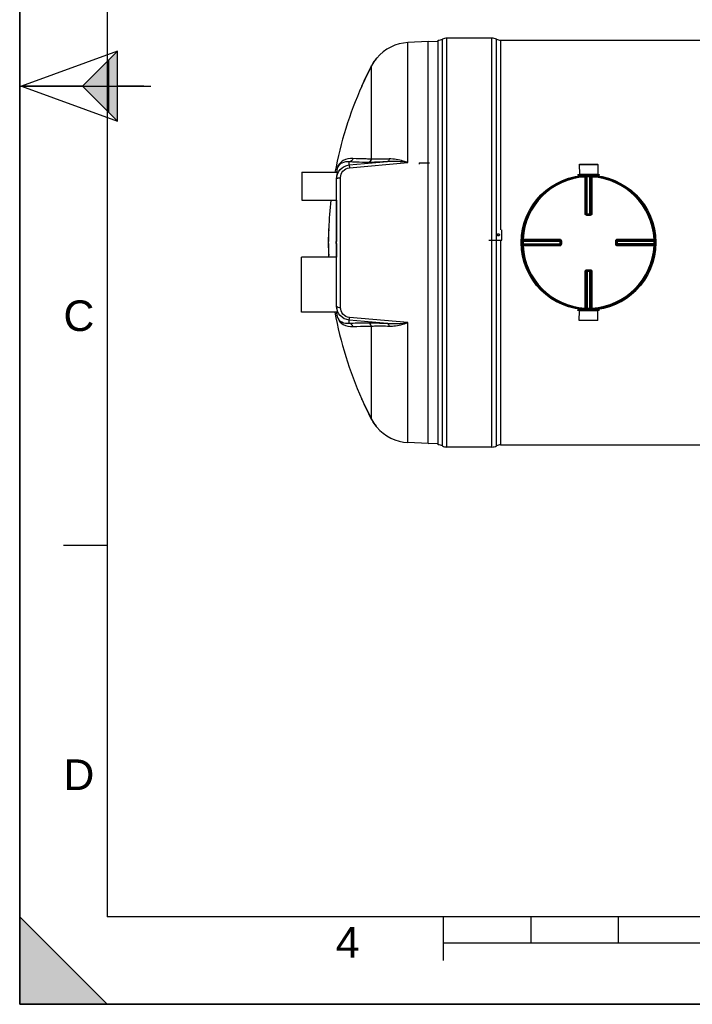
# Model space of a CAD drawing. Header units: millimetres. Extents: x 0 to 297, y 0 to 210.
# Tile 1 of 19: x 0 to 77, y 0 to 113. Entities that reach past the tile are written whole.
import ezdxf

# ---------------------------------------------------------------- set-up
doc = ezdxf.new("R2010")
doc.units = ezdxf.units.MM
doc.header["$LTSCALE"] = 16.335
doc.layers.get('0').update_dxf_attribs({"linetype": 'CONTINUOUS'})
for name, color, linetype in [('01_GLOBAL', 7, 'CONTINUOUS'), ('08_SURFACES', 7, 'CONTINUOUS'), ('AXES_REF', 7, 'CONTINUOUS')]:
    doc.layers.add(name, color=color, linetype=linetype)
doc.styles.add('TEXTSTYLE_2', font='arial.ttf')

# ---------------------------------------------------------------- blocks, each defined once
blk = doc.blocks.new('MARGEA4_BL0', base_point=(148.51, 105.01))
at = {"color": 7, "linetype": 'Continuous'}
for p, q in [((0.01, 0.01), (0.01, 210.01)), ((0.01, 0.01), (0.01, 210.01)), ((0.01, 210.01), (0.01, 0.01)), ((10.01, 200.01), (10.01, 10.01)), ((0.01, 105.01), (15.01, 105.01)), ((5.01, 52.51), (10.01, 52.51)), ((0.01, 10.01), (10.01, 0.01)), ((0.01, 0.01), (0.01, 10.01)), ((0.01, 10.01), (10.01, 0.01)), ((287.01, 10.01), (10.01, 10.01)), ((48.51, 5.01), (48.51, 10.01)), ((58.51, 7.01), (58.51, 10.01)), ((68.51, 7.01), (68.51, 10.01)), ((248.51, 7.01), (48.51, 7.01)), ((297.01, 0.01), (0.01, 0.01)), ((10.01, 0.01), (0.01, 0.01)), ((297.01, 0.01), (0.01, 0.01))]:
    blk.add_line(p, q, dxfattribs=at)
blk.add_solid([(0.01, 10.01), (10.01, 0.01), (0.01, 0.01)], dxfattribs=at)
at = {"color": 2, "linetype": 'Continuous', "style": 'TEXTSTYLE_2', "oblique": 0}
for s, p in [('C', (5.01, 77.01)), ('D', (5.01, 24.51)), ('4', (36.17, 5.35))]:
    blk.add_text(s, height=3.5, dxfattribs=at).set_placement(p)
blk = doc.blocks.new('REPERE_ORIENTATION_BL2', base_point=(7.19, 105.02))
at = {"color": 7, "linetype": 'Continuous'}
for p, q in [((11.19, 109.02), (0.19, 105.02)), ((7.19, 105.02), (11.19, 109.02)), ((11.19, 101.02), (11.19, 109.02)), ((10.19, 102.02), (10.19, 108.02)), ((0.19, 105.02), (11.19, 101.02)), ((7.19, 105.02), (0.19, 105.02)), ((7.19, 105.02), (11.19, 101.02)), ((14.19, 105.02), (11.19, 105.02))]:
    blk.add_line(p, q, dxfattribs=at)
blk.add_solid([(11.19, 109.02), (7.19, 105.02), (11.19, 101.02)], dxfattribs=at)

msp = doc.modelspace()

# ---------------------------------------------------------------- linework, layer by layer
at = {"color": 7, "linetype": 'Continuous'}
for p, q in [((0, 0), (0, 210)), ((54.02, 110.52), (48.89, 110.52)), ((46.75, 110.13), (44.42, 110)), ((46.75, 64.13), (46.75, 110.13)), ((47.89, 110.07), (46.75, 110.13)), ((47.89, 63.99), (47.89, 110.27)), ((55.02, 110.27), (129.06, 110.27)), ((45.7, 96.24), (45.7, 96.11)), ((64.03, 96.06), (64.04, 94.96)), ((64.03, 96.06), (66.14, 96.06)), ((66.14, 96.06), (66.14, 94.96)), ((32.29, 95.16), (32.29, 91.96)), ((32.29, 95.16), (36.36, 95.16)), ((63.86, 94.91), (63.86, 94.83)), ((63.86, 94.91), (66.32, 94.91)), ((63.86, 94.83), (66.32, 94.83)), ((64.04, 94.96), (64.09, 94.91)), ((64.04, 94.96), (66.14, 94.96)), ((64.04, 94.82), (64.04, 94.75)), ((66.14, 94.96), (66.09, 94.91)), ((66.14, 94.82), (66.14, 94.75)), ((66.32, 94.91), (66.32, 94.83)), ((36.25, 79.82), (36.25, 94.52)), ((32.29, 91.96), (36.25, 91.96)), ((64.9, 90.33), (64.89, 90.33)), ((64.9, 90.33), (65.28, 90.33)), ((65.29, 90.33), (65.28, 90.33)), ((36.21, 87.03), (36.21, 87.23)), ((36.25, 87.23), (36.21, 87.23)), ((36.25, 87.03), (36.21, 87.03)), ((61.89, 87.32), (61.89, 87.32)), ((61.89, 87.32), (61.89, 87.31)), ((61.89, 87.31), (61.89, 86.94)), ((61.89, 86.94), (61.89, 86.93)), ((61.89, 86.93), (61.89, 86.93)), ((68.29, 87.31), (68.29, 87.32)), ((68.29, 86.94), (68.29, 87.31)), ((68.29, 86.93), (68.29, 86.94)), ((64.89, 83.92), (64.9, 83.92)), ((65.28, 83.92), (64.9, 83.92)), ((65.28, 83.92), (65.29, 83.92)), ((36.25, 79.13), (36.25, 79.15)), ((63.86, 79.35), (63.86, 79.43)), ((66.32, 79.43), (63.86, 79.43)), ((66.32, 79.35), (63.86, 79.35)), ((64.03, 78.2), (64.04, 79.3)), ((64.04, 79.44), (64.04, 79.5)), ((64.04, 79.3), (64.09, 79.35)), ((66.14, 79.3), (64.04, 79.3)), ((66.14, 79.3), (66.09, 79.35)), ((66.14, 79.44), (66.14, 79.5)), ((66.14, 78.2), (66.14, 79.3)), ((66.32, 79.35), (66.32, 79.43)), ((66.14, 78.2), (64.03, 78.2)), ((46.75, 64.13), (44.42, 64.25)), ((46.75, 64.13), (47.89, 64.19)), ((54.02, 63.74), (48.89, 63.74)), ((55.02, 63.99), (129.06, 63.99)), ((0, 0), (297, 0))]:
    msp.add_line(p, q, dxfattribs=at)
at = {"color": 9, "linetype": 'Continuous'}
for p, q in [((48.36, 63.87), (48.36, 110.38)), ((48.89, 63.74), (48.89, 110.52)), ((54.02, 63.74), (54.02, 110.52)), ((54.55, 63.87), (54.55, 110.38)), ((44.42, 96.28), (44.42, 110)), ((55.02, 110.27), (55.02, 88.59)), ((37.71, 96), (42.08, 96.38)), ((37.71, 96), (37.71, 96.36)), ((37.73, 95.69), (44.42, 96.28)), ((45.7, 96.24), (46.9, 96.24)), ((64.04, 94.82), (64.7, 94.82)), ((64.7, 94.72), (64.7, 94.62)), ((64.7, 90.43), (64.7, 94.62)), ((64.8, 90.43), (64.8, 94.62)), ((64.83, 94.62), (64.83, 90.43)), ((64.93, 94.73), (64.93, 94.63)), ((64.93, 90.33), (64.93, 94.63)), ((65.25, 94.73), (65.25, 94.63)), ((65.25, 90.33), (65.25, 94.63)), ((65.35, 90.43), (65.35, 94.62)), ((65.38, 94.62), (65.38, 90.43)), ((65.47, 94.82), (66.14, 94.82)), ((65.48, 94.72), (65.48, 94.62)), ((65.48, 94.62), (65.48, 90.43)), ((36.72, 79.7), (36.72, 94.55)), ((36.24, 91.96), (36.24, 87.23)), ((64.8, 90.43), (64.83, 90.43)), ((64.9, 90.23), (64.9, 90.33)), ((65.09, 90.23), (64.9, 90.23)), ((64.93, 90.43), (65.25, 90.43)), ((65.28, 90.23), (65.09, 90.23)), ((65.28, 90.23), (65.28, 90.33)), ((65.35, 90.43), (65.38, 90.43)), ((36.24, 87.03), (36.24, 85.45)), ((53.67, 87.41), (53.67, 87.4)), ((55.02, 87.4), (55.02, 63.99)), ((57.49, 87.29), (57.59, 87.29)), ((57.49, 86.96), (57.59, 86.97)), ((57.5, 87.52), (57.6, 87.52)), ((57.5, 86.73), (57.6, 86.74)), ((57.59, 87.29), (61.89, 87.29)), ((57.59, 86.97), (61.89, 86.97)), ((57.6, 87.52), (61.78, 87.52)), ((57.6, 87.52), (57.77, 87.52)), ((57.6, 87.42), (61.79, 87.42)), ((57.6, 87.39), (61.79, 87.39)), ((61.79, 86.87), (57.6, 86.87)), ((61.79, 86.84), (57.6, 86.84)), ((61.78, 86.74), (57.6, 86.74)), ((60.58, 86.74), (60.37, 86.74)), ((61.79, 87.39), (61.79, 87.42)), ((61.79, 87.29), (61.79, 86.97)), ((61.79, 86.84), (61.79, 86.87)), ((61.99, 87.31), (61.89, 87.31)), ((61.99, 86.94), (61.89, 86.94)), ((61.99, 87.31), (61.99, 86.94)), ((68.19, 87.31), (68.29, 87.31)), ((68.19, 86.94), (68.19, 87.31)), ((68.19, 86.94), (68.29, 86.94)), ((68.29, 87.29), (72.59, 87.29)), ((72.59, 86.97), (68.29, 86.97)), ((68.39, 87.52), (72.58, 87.52)), ((68.39, 87.42), (68.39, 87.39)), ((68.39, 87.42), (72.58, 87.42)), ((68.39, 87.39), (72.58, 87.39)), ((68.39, 86.97), (68.39, 87.29)), ((68.39, 86.87), (68.39, 86.84)), ((72.58, 86.87), (68.39, 86.87)), ((72.58, 86.84), (68.39, 86.84)), ((72.58, 86.74), (68.39, 86.74)), ((72.68, 87.52), (72.58, 87.52)), ((72.68, 86.73), (72.58, 86.74)), ((72.69, 87.29), (72.59, 87.29)), ((72.69, 86.96), (72.59, 86.97)), ((64.7, 79.63), (64.7, 83.82)), ((64.83, 83.83), (64.8, 83.82)), ((64.8, 79.64), (64.8, 83.82)), ((64.83, 83.83), (64.83, 79.64)), ((64.9, 84.02), (64.9, 83.92)), ((64.9, 84.02), (65.09, 84.02)), ((64.93, 83.92), (64.93, 79.63)), ((65.25, 83.83), (64.93, 83.83)), ((65.09, 84.02), (65.28, 84.02)), ((65.25, 79.63), (65.25, 83.92)), ((65.28, 84.02), (65.28, 83.92)), ((65.35, 79.64), (65.35, 83.83)), ((65.38, 83.82), (65.35, 83.83)), ((65.38, 83.82), (65.38, 79.64)), ((65.48, 83.82), (65.48, 79.63)), ((64.7, 79.44), (64.04, 79.44)), ((64.7, 79.54), (64.7, 79.63)), ((64.93, 79.53), (64.93, 79.63)), ((65.25, 79.53), (65.25, 79.63)), ((66.14, 79.44), (65.47, 79.44)), ((65.48, 79.54), (65.48, 79.63)), ((37.71, 77.9), (37.71, 78.25)), ((42.08, 77.88), (37.71, 78.25)), ((44.42, 77.97), (37.73, 78.56)), ((44.42, 64.25), (44.42, 77.97))]:
    msp.add_line(p, q, dxfattribs=at)
at = {"color": 3, "linetype": 'Continuous'}
msp.add_line((53.67, 87.4), (55.17, 87.4), dxfattribs=at)
at = {"color": 9, "linetype": 'Continuous'}
for points in [[(59.93, 86.74), (59.82, 86.74), (59.71, 86.74), (59.59, 86.74), (59.47, 86.74), (59.35, 86.74), (59.23, 86.74), (59.1, 86.74), (58.97, 86.74), (58.83, 86.74), (58.69, 86.74), (58.55, 86.74), (58.4, 86.74), (58.25, 86.74), (58.09, 86.74), (57.93, 86.74), (57.77, 86.74)], [(58.25, 87.52), (58.4, 87.52), (58.55, 87.52), (58.7, 87.52), (58.83, 87.52), (58.97, 87.52), (59.1, 87.52), (59.23, 87.52), (59.35, 87.52), (59.47, 87.52), (59.59, 87.52), (59.71, 87.52), (59.82, 87.52), (59.93, 87.52), (60.04, 87.52)], [(60.26, 86.74), (60.15, 86.74), (60.04, 86.74)], [(60.48, 87.52), (60.58, 87.52), (60.69, 87.52)], [(61.78, 86.74), (61.65, 86.74), (61.51, 86.74), (61.38, 86.74), (61.26, 86.74), (61.14, 86.74), (61.02, 86.74), (60.91, 86.74), (60.8, 86.74), (60.69, 86.74), (60.58, 86.74)], [(60.8, 87.52), (60.91, 87.52), (61.03, 87.52)], [(61.14, 87.52), (61.26, 87.52), (61.39, 87.52), (61.51, 87.52), (61.65, 87.52), (61.78, 87.52)], [(36.25, 79.15), (36.25, 79.15), (36.25, 79.14)]]:
    msp.add_lwpolyline(points, dxfattribs=at)
at = {"color": 7, "linetype": 'Continuous'}
msp.add_circle((65.09, 87.13), 7.6, dxfattribs=at)
for centre, radius, start, end in [((47.89, 111.27), 1, 270, 298.0725), ((48.89, 109.39), 1.12, 90, 118.0725), ((54.02, 109.39), 1.12, 61.9275, 90), ((55.02, 111.27), 1, 241.9275, 270), ((44.68, 105.01), 5, 93, 139.9831), ((64.03, 94.82), 0.01, 0, 90), ((66.15, 94.82), 0.01, 90, 180), ((37.97, 94.52), 1.72, 177.5338, 179.9959), ((65.09, 87.13), 7.7, 178.7743, 181.2257), ((65.09, 87.13), 7.7, 277.8374, 1.2257), ((38.12, 79.83), 1.87, 180.0736, 189.0203), ((64.03, 79.44), 0.01, 270, 360), ((66.15, 79.44), 0.01, 180, 270), ((44.68, 69.24), 5, 220.0169, 267), ((47.89, 62.99), 1, 61.9275, 90), ((48.89, 64.86), 1.12, 241.9275, 270), ((54.02, 64.86), 1.12, 270, 298.0725), ((55.02, 62.99), 1, 90, 118.0725)]:
    msp.add_arc(centre, radius, start, end, dxfattribs=at)
at = {"color": 9, "linetype": 'Continuous'}
for centre, radius, start, end in [((65.09, 87.13), 7.5, 92.9675, 177.0325), ((65.19, 87.13), 7.5, 92.7532, 92.9681), ((65.09, 87.13), 7.5, 90, 91.236), ((65.09, 87.13), 7.5, 88.764, 90), ((64.99, 87.13), 7.5, 87.0319, 87.2468), ((65.09, 87.13), 7.5, 2.9675, 87.0325), ((36.44, 94.26), 0.245, 120.7158, 124.427), ((64.9, 90.44), 0.107, 252.9521, 258.38), ((64.9, 90.44), 0.105, 258.3693, 264.7148), ((64.93, 99.01), 8.58, 269.8533, 270.0002), ((65.25, 99.01), 8.59, 269.9999, 270.1443), ((65.25, 90.43), 0.0985, 284.9841, 292.5387), ((65.25, 90.43), 0.0981, 292.5703, 300.1619), ((65.09, 87.13), 7.5, 178.7642, 181.2358), ((65.09, 87.03), 7.5, 177.0319, 177.2468), ((65.09, 87.23), 7.5, 182.7532, 182.9681), ((65.09, 87.13), 7.5, 182.9675, 267.0325), ((53.21, 87.29), 8.58, 359.9998, 0.1467), ((53.2, 86.97), 8.59, 359.8557, 0.0001), ((61.79, 86.96), 0.0981, 329.8381, 337.4297), ((61.79, 86.97), 0.0997, 345.0029, 348.3948), ((61.79, 86.96), 0.0985, 337.4613, 345.0159), ((61.78, 86.94), 0.105, 349.9788, 354.5832), ((61.78, 86.94), 0.106, 345.1861, 349.982), ((65.09, 87.13), 7.5, 272.9675, 357.0325), ((68.4, 87.31), 0.107, 162.9521, 168.38), ((68.4, 87.31), 0.105, 168.3693, 174.7148), ((68.39, 87.29), 0.0985, 157.4613, 165.0159), ((68.39, 87.29), 0.0981, 149.8381, 157.4297), ((76.97, 87.29), 8.59, 179.8557, 180.0001), ((76.97, 86.97), 8.58, 179.9998, 180.1467), ((65.09, 87.03), 7.5, 2.7532, 2.9681), ((65.09, 87.23), 7.5, 357.0319, 357.2468), ((65.09, 87.13), 7.5, 358.7642, 1.2358), ((64.93, 83.83), 0.0981, 112.5703, 120.1619), ((64.93, 83.83), 0.0985, 104.9841, 112.5387), ((64.93, 75.24), 8.59, 89.9999, 90.1443), ((65.25, 75.25), 8.58, 89.8533, 90.0002), ((65.28, 83.82), 0.105, 78.3693, 84.7148), ((65.28, 83.82), 0.107, 72.9521, 78.38), ((38.52, 79.22), 2.28, 181.7359, 183.269), ((38.46, 79.22), 2.22, 183.28, 183.5909), ((38.49, 79.22), 2.25, 183.5913, 183.8978), ((38.27, 79.14), 2.02, 180.172, 181.4387), ((36.44, 80), 0.245, 235.5729, 239.284), ((65.19, 87.12), 7.5, 267.0319, 267.2468), ((65.09, 87.12), 7.5, 268.764, 271.236), ((64.99, 87.12), 7.5, 272.7532, 272.9681)]:
    msp.add_arc(centre, radius, start, end, dxfattribs=at)
for points, knots in [([(38.13, 96.74), (37.75, 96.77), (37.16, 96.65), (36.44, 96.06), (36.26, 95.51), (36.24, 95.16)], [0, 0, 0, 0, 0.418187, 0.619503, 1, 1, 1, 1]), ([(37.71, 96.36), (37.42, 96.39), (36.96, 96.32), (36.38, 95.89), (36.26, 95.44), (36.25, 95.16)], [0, 0, 0, 0, 0.411029, 0.604314, 1, 1, 1, 1]), ([(36.25, 94.39), (36.25, 94.77), (36.54, 95.58), (37.32, 95.96), (37.71, 96)], [0, 0, 0, 0, 0.496312, 1, 1, 1, 1]), ([(37.71, 96), (37.7, 95.97), (37.73, 95.86), (37.72, 95.76), (37.73, 95.69)], [0, 0, 0, 0, 0.292106, 1, 1, 1, 1]), ([(39.84, 96.29), (39.64, 96.29), (38.93, 96.3), (38.22, 96.32), (37.71, 96.36)], [0, 0, 0, 0, 0.286499, 1, 1, 1, 1]), ([(40.24, 96.68), (40.04, 96.68), (39.34, 96.69), (38.64, 96.71), (38.13, 96.74)], [0, 0, 0, 0, 0.286502, 1, 1, 1, 1]), ([(42.08, 96.38), (41.85, 96.36), (41.1, 96.32), (40.36, 96.29), (39.84, 96.29)], [0, 0, 0, 0, 0.314012, 1, 1, 1, 1]), ([(42.28, 96.69), (42.06, 96.68), (41.39, 96.65), (40.71, 96.64), (40.24, 96.68)], [0, 0, 0, 0, 0.31546, 1, 1, 1, 1]), ([(42.28, 96.69), (42.27, 96.65), (42.25, 96.53), (42.16, 96.39), (42.08, 96.38)], [0, 0, 0, 0, 0.324564, 1, 1, 1, 1]), ([(44.42, 96.28), (44.24, 96.34), (43.55, 96.56), (42.82, 96.71), (42.28, 96.69)], [0, 0, 0, 0, 0.262606, 1, 1, 1, 1]), ([(36.72, 94.55), (36.72, 94.82), (36.91, 95.38), (37.45, 95.67), (37.73, 95.69)], [0, 0, 0, 0, 0.491863, 1, 1, 1, 1]), ([(64.7, 94.72), (64.72, 94.72), (64.78, 94.7), (64.8, 94.64), (64.8, 94.62)], [0, 0, 0, 0, 0.498597, 1, 1, 1, 1]), ([(64.8, 94.62), (64.8, 94.62), (64.76, 94.62), (64.73, 94.62), (64.7, 94.62)], [0, 0, 0, 0, 0.109221, 1, 1, 1, 1]), ([(64.72, 94.72), (64.75, 94.72), (64.81, 94.7), (64.83, 94.64), (64.83, 94.62)], [0, 0, 0, 0, 0.498599, 1, 1, 1, 1]), ([(64.83, 94.62), (64.83, 94.62), (64.87, 94.62), (64.9, 94.63), (64.93, 94.63)], [0, 0, 0, 0, 0.109867, 1, 1, 1, 1]), ([(65.25, 94.63), (65.26, 94.63), (65.3, 94.62), (65.33, 94.62), (65.35, 94.62)], [0, 0, 0, 0, 0.355616, 1, 1, 1, 1]), ([(65.45, 94.72), (65.43, 94.72), (65.37, 94.7), (65.35, 94.64), (65.35, 94.62)], [0, 0, 0, 0, 0.498599, 1, 1, 1, 1]), ([(65.48, 94.72), (65.46, 94.72), (65.4, 94.7), (65.38, 94.64), (65.38, 94.62)], [0, 0, 0, 0, 0.498567, 1, 1, 1, 1]), ([(65.48, 94.62), (65.47, 94.62), (65.43, 94.62), (65.4, 94.62), (65.38, 94.62)], [0, 0, 0, 0, 0.356334, 1, 1, 1, 1]), ([(36.25, 94.39), (36.25, 94.4), (36.26, 94.43), (36.28, 94.45), (36.3, 94.46)], [0, 0, 0, 0, 0.432743, 1, 1, 1, 1]), ([(36.31, 94.47), (36.32, 94.47), (36.35, 94.49), (36.37, 94.5), (36.39, 94.5)], [0, 0, 0, 0, 0.468289, 1, 1, 1, 1]), ([(36.39, 94.5), (36.41, 94.51), (36.52, 94.54), (36.63, 94.55), (36.72, 94.55)], [0, 0, 0, 0, 0.217816, 1, 1, 1, 1]), ([(64.7, 90.43), (64.71, 90.43), (64.75, 90.43), (64.78, 90.43), (64.8, 90.43)], [0, 0, 0, 0, 0.356432, 1, 1, 1, 1]), ([(64.9, 90.23), (64.85, 90.23), (64.74, 90.27), (64.7, 90.38), (64.7, 90.43)], [0, 0, 0, 0, 0.50046, 1, 1, 1, 1]), ([(64.83, 90.43), (64.83, 90.43), (64.86, 90.43), (64.88, 90.43), (64.91, 90.43)], [0, 0, 0, 0, 0.108162, 1, 1, 1, 1]), ([(65.35, 90.43), (65.35, 90.43), (65.32, 90.43), (65.3, 90.43), (65.27, 90.43)], [0, 0, 0, 0, 0.108156, 1, 1, 1, 1]), ([(65.48, 90.43), (65.48, 90.38), (65.43, 90.27), (65.33, 90.23), (65.28, 90.23)], [0, 0, 0, 0, 0.499825, 1, 1, 1, 1]), ([(65.38, 90.43), (65.38, 90.41), (65.36, 90.36), (65.31, 90.33), (65.29, 90.33)], [0, 0, 0, 0, 0.500557, 1, 1, 1, 1]), ([(65.48, 90.43), (65.47, 90.43), (65.43, 90.43), (65.4, 90.43), (65.38, 90.43)], [0, 0, 0, 0, 0.356432, 1, 1, 1, 1]), ([(57.5, 87.52), (57.5, 87.49), (57.52, 87.44), (57.57, 87.42), (57.6, 87.42)], [0, 0, 0, 0, 0.498567, 1, 1, 1, 1]), ([(57.5, 87.49), (57.5, 87.47), (57.52, 87.41), (57.57, 87.39), (57.6, 87.39)], [0, 0, 0, 0, 0.498599, 1, 1, 1, 1]), ([(57.5, 86.76), (57.5, 86.79), (57.52, 86.84), (57.57, 86.87), (57.6, 86.87)], [0, 0, 0, 0, 0.498599, 1, 1, 1, 1]), ([(57.5, 86.73), (57.5, 86.76), (57.52, 86.82), (57.57, 86.84), (57.6, 86.84)], [0, 0, 0, 0, 0.498597, 1, 1, 1, 1]), ([(57.6, 87.52), (57.6, 87.5), (57.6, 87.47), (57.59, 87.44), (57.6, 87.42)], [0, 0, 0, 0, 0.356334, 1, 1, 1, 1]), ([(57.59, 87.29), (57.59, 87.3), (57.59, 87.33), (57.59, 87.37), (57.6, 87.39)], [0, 0, 0, 0, 0.355616, 1, 1, 1, 1]), ([(57.6, 86.87), (57.6, 86.87), (57.59, 86.9), (57.59, 86.94), (57.59, 86.97)], [0, 0, 0, 0, 0.109867, 1, 1, 1, 1]), ([(57.6, 86.84), (57.6, 86.83), (57.6, 86.8), (57.6, 86.77), (57.6, 86.74)], [0, 0, 0, 0, 0.109221, 1, 1, 1, 1]), ([(61.78, 87.52), (61.78, 87.5), (61.79, 87.47), (61.78, 87.44), (61.79, 87.42)], [0, 0, 0, 0, 0.356428, 1, 1, 1, 1]), ([(61.78, 87.52), (61.84, 87.52), (61.94, 87.47), (61.99, 87.36), (61.99, 87.31)], [0, 0, 0, 0, 0.499829, 1, 1, 1, 1]), ([(61.99, 86.94), (61.99, 86.89), (61.94, 86.78), (61.84, 86.74), (61.78, 86.74)], [0, 0, 0, 0, 0.500171, 1, 1, 1, 1]), ([(61.78, 86.74), (61.78, 86.75), (61.79, 86.78), (61.78, 86.82), (61.79, 86.84)], [0, 0, 0, 0, 0.356432, 1, 1, 1, 1]), ([(61.79, 87.42), (61.81, 87.42), (61.86, 87.4), (61.88, 87.35), (61.89, 87.32)], [0, 0, 0, 0, 0.500599, 1, 1, 1, 1]), ([(61.79, 87.31), (61.79, 87.32), (61.79, 87.35), (61.79, 87.37), (61.79, 87.39)], [0, 0, 0, 0, 0.367753, 1, 1, 1, 1]), ([(61.79, 86.94), (61.79, 86.93), (61.79, 86.91), (61.79, 86.88), (61.79, 86.87)], [0, 0, 0, 0, 0.367614, 1, 1, 1, 1]), ([(68.19, 87.31), (68.19, 87.36), (68.24, 87.47), (68.34, 87.52), (68.39, 87.52)], [0, 0, 0, 0, 0.50046, 1, 1, 1, 1]), ([(68.39, 86.74), (68.34, 86.74), (68.24, 86.78), (68.19, 86.89), (68.19, 86.94)], [0, 0, 0, 0, 0.499825, 1, 1, 1, 1]), ([(68.39, 86.84), (68.37, 86.84), (68.32, 86.86), (68.3, 86.91), (68.29, 86.93)], [0, 0, 0, 0, 0.500557, 1, 1, 1, 1]), ([(68.39, 87.52), (68.39, 87.5), (68.39, 87.47), (68.39, 87.44), (68.39, 87.42)], [0, 0, 0, 0, 0.356432, 1, 1, 1, 1]), ([(68.39, 87.31), (68.39, 87.32), (68.39, 87.35), (68.39, 87.37), (68.39, 87.39)], [0, 0, 0, 0, 0.367614, 1, 1, 1, 1]), ([(68.39, 86.94), (68.39, 86.93), (68.39, 86.91), (68.39, 86.88), (68.39, 86.87)], [0, 0, 0, 0, 0.367753, 1, 1, 1, 1]), ([(68.39, 86.74), (68.39, 86.75), (68.39, 86.78), (68.39, 86.82), (68.39, 86.84)], [0, 0, 0, 0, 0.356432, 1, 1, 1, 1]), ([(72.58, 87.42), (72.58, 87.42), (72.58, 87.45), (72.58, 87.49), (72.58, 87.52)], [0, 0, 0, 0, 0.109221, 1, 1, 1, 1]), ([(72.68, 87.52), (72.68, 87.49), (72.66, 87.44), (72.61, 87.42), (72.58, 87.42)], [0, 0, 0, 0, 0.498597, 1, 1, 1, 1]), ([(72.68, 87.49), (72.68, 87.47), (72.66, 87.41), (72.61, 87.39), (72.58, 87.39)], [0, 0, 0, 0, 0.498599, 1, 1, 1, 1]), ([(72.58, 87.39), (72.58, 87.38), (72.59, 87.35), (72.59, 87.32), (72.59, 87.29)], [0, 0, 0, 0, 0.109867, 1, 1, 1, 1]), ([(72.59, 86.97), (72.59, 86.95), (72.59, 86.92), (72.59, 86.89), (72.58, 86.87)], [0, 0, 0, 0, 0.355616, 1, 1, 1, 1]), ([(72.68, 86.76), (72.68, 86.79), (72.66, 86.84), (72.61, 86.87), (72.58, 86.87)], [0, 0, 0, 0, 0.498599, 1, 1, 1, 1]), ([(72.68, 86.73), (72.68, 86.76), (72.66, 86.82), (72.61, 86.84), (72.58, 86.84)], [0, 0, 0, 0, 0.498567, 1, 1, 1, 1]), ([(72.58, 86.74), (72.58, 86.75), (72.58, 86.78), (72.58, 86.82), (72.58, 86.84)], [0, 0, 0, 0, 0.356334, 1, 1, 1, 1]), ([(64.7, 83.82), (64.7, 83.87), (64.74, 83.98), (64.85, 84.02), (64.9, 84.02)], [0, 0, 0, 0, 0.499825, 1, 1, 1, 1]), ([(64.7, 83.82), (64.71, 83.82), (64.75, 83.82), (64.78, 83.82), (64.8, 83.82)], [0, 0, 0, 0, 0.356432, 1, 1, 1, 1]), ([(64.8, 83.82), (64.8, 83.85), (64.82, 83.9), (64.87, 83.92), (64.89, 83.92)], [0, 0, 0, 0, 0.500557, 1, 1, 1, 1]), ([(64.83, 83.83), (64.83, 83.83), (64.86, 83.83), (64.88, 83.83), (64.91, 83.83)], [0, 0, 0, 0, 0.108156, 1, 1, 1, 1]), ([(65.35, 83.83), (65.35, 83.83), (65.32, 83.83), (65.3, 83.83), (65.27, 83.83)], [0, 0, 0, 0, 0.108162, 1, 1, 1, 1]), ([(65.28, 84.02), (65.33, 84.02), (65.43, 83.98), (65.48, 83.87), (65.48, 83.82)], [0, 0, 0, 0, 0.50046, 1, 1, 1, 1]), ([(65.48, 83.82), (65.47, 83.82), (65.43, 83.82), (65.4, 83.82), (65.38, 83.82)], [0, 0, 0, 0, 0.356432, 1, 1, 1, 1]), ([(36.24, 79.07), (36.27, 78.73), (36.45, 78.19), (37.16, 77.6), (37.76, 77.48), (38.13, 77.51)], [0, 0, 0, 0, 0.378399, 0.580214, 1, 1, 1, 1]), ([(37.71, 78.25), (37.32, 78.29), (36.54, 78.67), (36.25, 79.48), (36.25, 79.87)], [0, 0, 0, 0, 0.503666, 1, 1, 1, 1]), ([(36.25, 79.87), (36.25, 79.85), (36.26, 79.82), (36.28, 79.8), (36.3, 79.79)], [0, 0, 0, 0, 0.432744, 1, 1, 1, 1]), ([(36.25, 79.09), (36.26, 78.81), (36.38, 78.36), (36.97, 77.93), (37.42, 77.87), (37.71, 77.9)], [0, 0, 0, 0, 0.395809, 0.589033, 1, 1, 1, 1]), ([(36.31, 79.79), (36.32, 79.78), (36.33, 79.78), (36.34, 79.77), (36.35, 79.77)], [0, 0, 0, 0, 0.482777, 1, 1, 1, 1]), ([(36.35, 79.77), (36.37, 79.76), (36.49, 79.72), (36.62, 79.7), (36.72, 79.7)], [0, 0, 0, 0, 0.206584, 1, 1, 1, 1]), ([(37.73, 78.56), (37.45, 78.59), (36.91, 78.87), (36.72, 79.43), (36.72, 79.7)], [0, 0, 0, 0, 0.508115, 1, 1, 1, 1]), ([(64.7, 79.54), (64.72, 79.54), (64.78, 79.56), (64.8, 79.61), (64.8, 79.64)], [0, 0, 0, 0, 0.498567, 1, 1, 1, 1]), ([(64.7, 79.63), (64.71, 79.63), (64.75, 79.64), (64.78, 79.63), (64.8, 79.64)], [0, 0, 0, 0, 0.356334, 1, 1, 1, 1]), ([(64.72, 79.54), (64.75, 79.53), (64.81, 79.55), (64.83, 79.61), (64.83, 79.64)], [0, 0, 0, 0, 0.498599, 1, 1, 1, 1]), ([(64.93, 79.63), (64.92, 79.63), (64.88, 79.63), (64.85, 79.63), (64.83, 79.64)], [0, 0, 0, 0, 0.355616, 1, 1, 1, 1]), ([(65.35, 79.64), (65.35, 79.63), (65.31, 79.63), (65.28, 79.63), (65.25, 79.63)], [0, 0, 0, 0, 0.109867, 1, 1, 1, 1]), ([(65.45, 79.54), (65.43, 79.53), (65.37, 79.55), (65.35, 79.61), (65.35, 79.64)], [0, 0, 0, 0, 0.498599, 1, 1, 1, 1]), ([(65.38, 79.64), (65.38, 79.64), (65.42, 79.64), (65.45, 79.63), (65.48, 79.63)], [0, 0, 0, 0, 0.109221, 1, 1, 1, 1]), ([(65.48, 79.54), (65.46, 79.54), (65.4, 79.56), (65.38, 79.61), (65.38, 79.64)], [0, 0, 0, 0, 0.498567, 1, 1, 1, 1]), ([(37.71, 78.25), (37.7, 78.28), (37.73, 78.39), (37.72, 78.49), (37.73, 78.56)], [0, 0, 0, 0, 0.292106, 1, 1, 1, 1]), ([(37.71, 77.9), (37.86, 77.91), (38.57, 77.94), (39.28, 77.96), (39.84, 77.96)], [0, 0, 0, 0, 0.213231, 1, 1, 1, 1]), ([(39.84, 77.96), (39.98, 77.96), (40.73, 77.95), (41.47, 77.91), (42.08, 77.88)], [0, 0, 0, 0, 0.182409, 1, 1, 1, 1]), ([(42.28, 77.57), (42.27, 77.61), (42.25, 77.72), (42.16, 77.86), (42.08, 77.88)], [0, 0, 0, 0, 0.324564, 1, 1, 1, 1]), ([(42.28, 77.57), (42.45, 77.56), (43.18, 77.59), (43.9, 77.79), (44.42, 77.97)], [0, 0, 0, 0, 0.237356, 1, 1, 1, 1]), ([(38.13, 77.51), (38.28, 77.52), (38.99, 77.56), (39.69, 77.57), (40.24, 77.57)], [0, 0, 0, 0, 0.213226, 1, 1, 1, 1]), ([(40.24, 77.57), (40.37, 77.58), (41.04, 77.62), (41.72, 77.59), (42.28, 77.57)], [0, 0, 0, 0, 0.181577, 1, 1, 1, 1])]:
    msp.add_open_spline(points, degree=3, knots=knots, dxfattribs=at)
for points in [[(38.13, 96.74), (38.09, 96.56), (37.9, 96.38), (37.71, 96.36)], [(40.24, 96.68), (40.21, 96.5), (40.03, 96.31), (39.84, 96.29)], [(44.42, 96.28), (43.65, 96.37), (42.86, 96.44), (42.08, 96.38)], [(64.87, 90.33), (64.83, 90.35), (64.8, 90.39), (64.8, 90.43)], [(64.83, 90.43), (64.83, 90.39), (64.87, 90.34), (64.91, 90.33)], [(65.3, 90.34), (65.33, 90.36), (65.35, 90.39), (65.35, 90.43)], [(61.79, 87.39), (61.83, 87.39), (61.88, 87.35), (61.89, 87.31)], [(61.87, 86.92), (61.86, 86.89), (61.82, 86.87), (61.79, 86.87)], [(61.88, 86.91), (61.87, 86.87), (61.83, 86.84), (61.79, 86.84)], [(68.39, 86.87), (68.35, 86.87), (68.3, 86.9), (68.29, 86.95)], [(68.3, 87.34), (68.31, 87.38), (68.35, 87.42), (68.39, 87.42)], [(68.3, 87.34), (68.32, 87.37), (68.36, 87.39), (68.39, 87.39)], [(64.88, 83.91), (64.85, 83.9), (64.83, 83.86), (64.83, 83.83)], [(65.35, 83.83), (65.35, 83.87), (65.31, 83.92), (65.27, 83.92)], [(65.31, 83.92), (65.34, 83.91), (65.38, 83.86), (65.38, 83.82)], [(38.13, 77.51), (38.09, 77.7), (37.9, 77.88), (37.71, 77.9)], [(40.24, 77.57), (40.21, 77.76), (40.03, 77.94), (39.84, 77.96)], [(42.08, 77.88), (42.86, 77.82), (43.65, 77.88), (44.42, 77.97)]]:
    msp.add_open_spline(points, degree=3, dxfattribs=at)
at = {"color": 7, "linetype": 'Continuous'}
for points, knots in [([(36.36, 95.16), (36.37, 95.16), (36.32, 95.08), (36.32, 95), (36.26, 94.81), (36.25, 94.67), (36.25, 94.59)], [0, 0, 0, 0, 0.067129, 0.267445, 0.584205, 1, 1, 1, 1]), ([(36.27, 79.53), (36.28, 79.48), (36.3, 79.39), (36.34, 79.26), (36.34, 79.21), (36.37, 79.15), (36.36, 79.15)], [0, 0, 0, 0, 0.42879, 0.74454, 0.937332, 1, 1, 1, 1])]:
    msp.add_open_spline(points, degree=3, knots=knots, dxfattribs=at)
at = {"layer": '01_GLOBAL', "color": 7, "linetype": 'Continuous'}
msp.add_circle((65.09, 87.13), 7.7, dxfattribs=at)
at = {"layer": '08_SURFACES', "color": 9, "linetype": 'Continuous'}
for p, q in [((40.75, 108.13), (40.77, 108.13)), ((40.24, 96.68), (40.24, 107.31)), ((39.17, 105.13), (39.19, 105.13)), ((35.36, 88.63), (35.34, 88.63)), ((35.36, 85.63), (35.34, 85.63)), ((40.24, 66.94), (40.24, 77.57)), ((39.17, 69.13), (39.19, 69.13)), ((40.75, 66.13), (40.77, 66.13))]:
    msp.add_line(p, q, dxfattribs=at)
at = {"layer": '08_SURFACES', "color": 7, "linetype": 'Continuous'}
for p, q in [((40.82, 108.22), (40.79, 108.18)), ((40.8, 108.2), (40.79, 108.18)), ((40.86, 108.23), (40.83, 108.23)), ((39.12, 105.03), (39.12, 105.03)), ((39.14, 105.03), (39.12, 105.03)), ((39.17, 105.13), (39.13, 105.03)), ((39.15, 105.03), (39.19, 105.13)), ((39.18, 105.11), (39.19, 105.13)), ((39.18, 105.1), (39.18, 105.11)), ((35.34, 88.73), (35.34, 88.63)), ((35.36, 88.73), (35.34, 88.73)), ((35.36, 88.63), (35.36, 88.73)), ((55.17, 87.4), (55.17, 88.59)), ((35.33, 87.23), (35.31, 87.23)), ((35.33, 87.03), (35.31, 87.03)), ((35.34, 85.63), (35.34, 85.53)), ((35.36, 85.53), (35.36, 85.63)), ((35.36, 85.53), (35.34, 85.53)), ((39.12, 69.23), (39.12, 69.22)), ((39.14, 69.23), (39.12, 69.23)), ((39.13, 69.22), (39.17, 69.13)), ((39.19, 69.13), (39.15, 69.23)), ((39.16, 69.18), (39.15, 69.21)), ((40.85, 66.03), (40.8, 66.09)), ((40.86, 66.03), (40.83, 66.03))]:
    msp.add_line(p, q, dxfattribs=at)
for points in [[(40.83, 108.22), (40.82, 108.21), (40.81, 108.21)], [(40.83, 108.23), (40.83, 108.23), (40.83, 108.22)], [(39.13, 105.04), (39.13, 105.03), (39.12, 105.03)], [(39.17, 105.13), (39.16, 105.11), (39.15, 105.09), (39.14, 105.08), (39.14, 105.06), (39.13, 105.05)], [(39.14, 105.03), (39.14, 105.03), (39.15, 105.03)], [(39.15, 105.03), (39.15, 105.04), (39.15, 105.05)], [(39.16, 105.06), (39.16, 105.07), (39.17, 105.08), (39.18, 105.1)], [(39.12, 69.22), (39.13, 69.22), (39.13, 69.21)], [(39.13, 69.2), (39.14, 69.19), (39.14, 69.18), (39.15, 69.16)], [(39.15, 69.22), (39.14, 69.23), (39.14, 69.23)], [(39.15, 69.16), (39.16, 69.14), (39.17, 69.13)], [(39.19, 69.13), (39.18, 69.14), (39.18, 69.16), (39.17, 69.17), (39.16, 69.18)]]:
    msp.add_lwpolyline(points, dxfattribs=at)
for centre, radius, start, end in [((44.69, 105.01), 5.01, 141.4697, 151.3774), ((44.68, 105.01), 5.02, 141.6419, 141.9707), ((79.23, 87.13), 43.92, 152.6282, 155.8054), ((79.23, 87.13), 43.9, 152.6282, 155.7937), ((44.69, 105.01), 5.02, 150.8435, 152.4482), ((44.68, 105.01), 5.02, 152.4483, 152.6282), ((44.68, 105.01), 5, 151.3864, 152.6281), ((44.69, 105.01), 5.02, 150.3671, 150.8436), ((44.69, 105.01), 5.02, 148.7001, 150.3671), ((44.68, 105.01), 5.02, 148.1844, 148.6999), ((44.68, 105.01), 5.02, 146.5003, 148.1843), ((44.68, 105.01), 5.02, 146.1065, 146.5002), ((44.68, 105.01), 5.02, 144.6281, 146.1065), ((44.69, 105.01), 5.02, 144.1711, 144.6281), ((44.69, 105.01), 5.02, 142.5148, 144.1711), ((44.68, 105.01), 5.02, 141.9707, 142.5147), ((79.23, 87.13), 43.9, 155.9368, 169.4512), ((79.23, 87.13), 43.9, 173.6746, 177.9113), ((79.23, 87.13), 43.92, 178.0428, 179.8695), ((79.23, 87.13), 43.9, 178.0419, 179.8695), ((54.76, 88), 0.115, 180.0012, 181.8589), ((54.77, 88), 0.115, 358.1411, 359.9988), ((79.23, 87.13), 43.92, 180.1305, 181.9572), ((31.04, 87.09), 4.29, 0.0037, 0.3663), ((79.23, 87.13), 43.9, 180.1305, 181.9581), ((79.23, 87.13), 43.9, 182.0887, 182.1828), ((79.23, 87.13), 43.9, 190.4638, 204.0632), ((79.23, 87.13), 43.92, 204.1946, 207.3718), ((79.23, 87.13), 43.9, 204.2063, 207.3718), ((44.68, 69.24), 5.02, 207.3718, 207.5516), ((44.69, 69.24), 5.02, 207.5518, 209.1566), ((44.68, 69.24), 5, 207.3719, 208.6136), ((44.69, 69.25), 5.01, 208.6226, 218.5303), ((44.69, 69.24), 5.02, 209.1565, 209.6329), ((44.69, 69.24), 5.02, 209.6328, 211.2999), ((44.68, 69.24), 5.02, 211.3001, 211.8157), ((44.68, 69.24), 5.02, 211.8158, 213.4997), ((44.68, 69.24), 5.02, 213.4997, 213.8936), ((44.68, 69.24), 5.02, 213.8936, 215.372), ((44.69, 69.24), 5.02, 215.372, 215.8288), ((44.69, 69.24), 5.02, 215.8288, 217.4853), ((44.68, 69.24), 5.02, 217.4854, 218.0293), ((44.68, 69.24), 5.02, 218.0293, 218.3581), ((43.98, 68.69), 4.11, 218.5461, 218.7821), ((45.3, 69.75), 5.8, 218.7864, 219.0762)]:
    msp.add_arc(centre, radius, start, end, dxfattribs=at)
for points, knots in [([(40.79, 108.18), (40.79, 108.18), (40.77, 108.16), (40.76, 108.14), (40.75, 108.13)], [0, 0, 0, 0, 0.488243, 1, 1, 1, 1]), ([(54.65, 88), (54.65, 88.03), (54.67, 88.09), (54.77, 88.13), (54.86, 88.09), (54.89, 88.03), (54.89, 88)], [0, 0, 0, 0, 0.248448, 0.5, 0.751552, 1, 1, 1, 1]), ([(54.89, 88), (54.89, 87.97), (54.86, 87.9), (54.77, 87.87), (54.67, 87.9), (54.65, 87.97), (54.65, 88)], [0, 0, 0, 0, 0.248488, 0.5, 0.751512, 1, 1, 1, 1]), ([(35.31, 87.23), (35.32, 87.23), (35.3, 87.18), (35.31, 87.16), (35.31, 87.14)], [0, 0, 0, 0, 0.278918, 1, 1, 1, 1]), ([(35.31, 87.13), (35.31, 87.1), (35.31, 87.1), (35.31, 87.04), (35.31, 87.04)], [0, 0, 0, 0, 0.856239, 1, 1, 1, 1]), ([(35.33, 87.13), (35.33, 87.15), (35.33, 87.15), (35.33, 87.21), (35.33, 87.21)], [0, 0, 0, 0, 0.859116, 1, 1, 1, 1]), ([(35.33, 87.03), (35.34, 87.03), (35.33, 87.06), (35.33, 87.07), (35.33, 87.09)], [0, 0, 0, 0, 0.272796, 1, 1, 1, 1]), ([(40.75, 66.13), (40.77, 66.1), (40.77, 66.1), (40.83, 66.03), (40.82, 66.03)], [0, 0, 0, 0, 0.924598, 1, 1, 1, 1])]:
    msp.add_open_spline(points, degree=3, knots=knots, dxfattribs=at)
msp.add_open_spline([(40.77, 108.13), (40.8, 108.16), (40.88, 108.25), (40.85, 108.22)], degree=3, dxfattribs=at)
at = {"layer": '08_SURFACES', "color": 3, "linetype": 'Continuous'}
msp.add_open_spline([(54.65, 88), (54.65, 88.03), (54.68, 88.09), (54.77, 88.12), (54.85, 88.09), (54.88, 88.03), (54.89, 88)], degree=3, knots=[0, 0, 0, 0, 0.248559, 0.5, 0.751441, 1, 1, 1, 1], dxfattribs=at)
at = {"layer": 'AXES_REF', "color": 7, "linetype": 'Continuous'}
for p, q in [((64.04, 96.06), (64.04, 96.08)), ((64.04, 96.08), (66.14, 96.08)), ((66.14, 96.06), (66.14, 96.08)), ((32.25, 79.15), (32.25, 85.45)), ((36.25, 85.45), (32.25, 85.45)), ((36.36, 79.15), (32.25, 79.15))]:
    msp.add_line(p, q, dxfattribs=at)

# ---------------------------------------------------------------- block references
at = {"color": 2, "linetype": 'Continuous'}
for name, p in [('MARGEA4_BL0', (148.51, 105.01)), ('REPERE_ORIENTATION_BL2', (7.19, 105.02))]:
    msp.add_blockref(name, p, dxfattribs=at)

doc.saveas('drawing.dxf')
